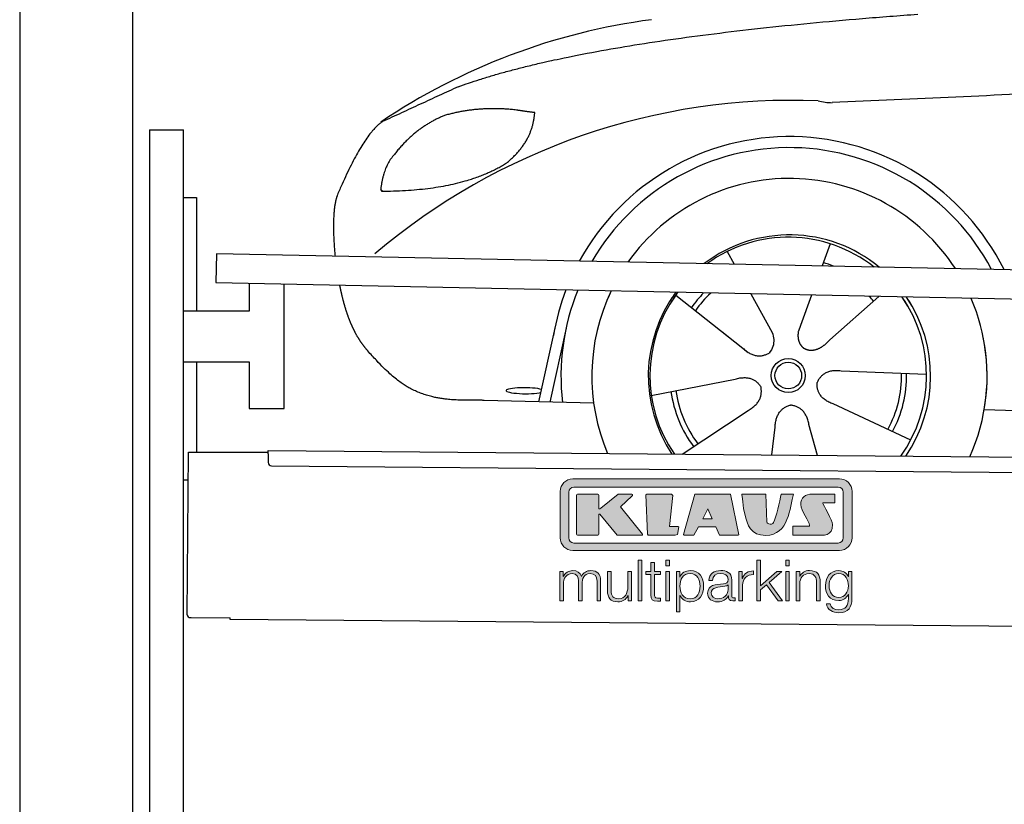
# Model space of a CAD drawing. Header units: millimetres. Extents: x -411 to 6777, y 0 to 6977.
# Tile 2 of 6: x 0 to 1744, y 4217 to 5607. Entities that reach past the tile are written whole.
import ezdxf

# ---------------------------------------------------------------- set-up
doc = ezdxf.new("R2010")
doc.units = ezdxf.units.MM
for name, color, linetype, lineweight in [('car', 10, 'Continuous', 25), ('Gebäude', 7, 'Continuous', 25), ('Logo', 7, 'Continuous', 25), ('Plattform', 7, 'Continuous', 25), ('Ständer hinten', 7, 'Continuous', 25)]:
    doc.layers.add(name, color=color, linetype=linetype, lineweight=lineweight)

# ---------------------------------------------------------------- blocks, each defined once
blk = doc.blocks.new('Car')
at = {"layer": 'car'}
for p, q in [((1387.3, 5222.9), (1373.4, 5183.4)), ((1205.2, 5207.5), (1217.9, 5185.1)), ((1114.9, 5129.5), (1234.4, 5036.6)), ((1247.5, 5132.9), (1286, 5064.6)), ((1355.2, 5131.6), (1336.2, 5077.6)), ((1474.4, 5130.2), (1388.2, 5052.7)), ((1336.2, 5077.6), (1332.5, 5067.3)), ((874.3, 4938.2), (901.6, 5069.1)), ((921.1, 5068.9), (893.8, 4937.9)), ((1197, 5065.7), (1243.5, 5029.5)), ((1560.4, 4992.7), (1409, 4997.7)), ((1073.2, 4951.5), (1221.6, 4981.8)), ((971.3, 4936.5), (777.1, 4939.9)), ((1533.2, 4876.5), (1395.3, 4939.2)), ((1128.7, 4847.7), (1244.9, 4926.5)), ((1662.9, 4931.6), (3711.9, 4897)), ((1368.6, 4847.8), (1352.8, 4902.4)), ((1287.4, 4847.8), (1293, 4897.4))]:
    blk.add_line(p, q, dxfattribs=at)
for radius in [30.1, 23.6]:
    blk.add_circle((1315.4, 4988.7), radius, dxfattribs=at)
for centre, radius, start, end in [((1224.4, 4505.6), 1122.3, 98.0395, 124.4377), ((1329, 4335.2), 1141.2, 88.2487, 130.916), ((1390.3, 5590.2), 117.4, 256.9855, 269.1884), ((1317.5, 4987.9), 424.2, 26.9197, 151.8432), ((1317.5, 4987.9), 404.6, 28.3768, 150.3862), ((1317.5, 4987.9), 350, 33.4585, 145.3045), ((1317.5, 4987.9), 250, 51.0494, 127.7135), ((1315.4, 4988.7), 245, 52.2371, 126.5259), ((1315.4, 4988.7), 209.6, 68.0621, 73.3995), ((1317.5, 4987.9), 424.2, 159.4632, 170.7471), ((1317.5, 4987.9), 404.6, 158.4572, 187.1619), ((1317.5, 4987.9), 350, 155.0104, 203.6179), ((1317.5, 4987.9), 350, 155.0104, 157.8717), ((1317.5, 4987.9), 250, 144.1237, 214.1037), ((1315.4, 4988.7), 245, 144.9266, 215.1376), ((1317.5, 4987.9), 250, 144.1237, 148.496), ((1315.4, 4988.7), 245, 143.5289, 148.0172), ((1315.4, 4988.7), 209.6, 136.2024, 145.3995), ((1315.4, 4988.7), 200.6, 133.7482, 145.5463), ((1315.4, 4988.7), 200.6, 41.6402, 44.9032), ((1315.4, 4988.7), 245, 30.7457, 35.1225), ((1315.4, 4988.7), 245, 324.9119, 35.1225), ((1317.5, 4987.9), 250, 30.267, 34.5277), ((1317.5, 4987.9), 250, 325.9458, 34.5277), ((1317.5, 4987.9), 350, 350.7505, 23.641), ((1317.5, 4987.9), 350, 336.4317, 11.924), ((1315.4, 4988.7), 200.6, 332.1152, 1.5463), ((1315.4, 4988.7), 209.6, 332.262, 1.3995), ((1315.4, 4988.7), 209.6, 188.262, 217.3995), ((1315.4, 4988.7), 200.6, 188.1152, 217.5463)]:
    blk.add_arc(centre, radius, start, end, dxfattribs=at)
blk.add_ellipse((849.6, 4957.6), major_axis=(33.6, 0), ratio=0.157274, start_param=0.513473, end_param=5.704241, dxfattribs=at)
for points, degree in [([(726.3, 5495), (962.1, 5583.8), (1538.7, 5631)], 2), ([(4697.4, 5587), (3820.7, 5607.3), (1388.7, 5472.9)], 2), ([(726.3, 5495), (592.6, 5431.9)], 1), ([(702.7, 5443.8), (650.6, 5422.6), (613, 5372.3)], 2), ([(829.6, 5454.7), (762, 5461.8), (702.7, 5443.8)], 2), ([(813.3, 5361.1), (859, 5398.5), (862.2, 5450.4)], 2), ([(862.2, 5450.4), (844.5, 5452.3), (829.6, 5454.7)], 2), ([(592.6, 5431.9), (558.2, 5408.8), (514.1, 5301.3)], 2), ([(613, 5372.3), (595, 5352.3), (590.6, 5311)], 2), ([(591.9, 5308.7), (736.6, 5310.6), (813.3, 5361.1)], 2), ([(514.1, 5301.3), (507.8, 5285.4), (506, 5256.9), (507.4, 5224.5), (511, 5192.7)], 4), ([(590.6, 5311), (594, 5310.8), (591.9, 5308.7)], 2), ([(1234.4, 5036.6), (1257.9, 5014.9), (1281.1, 5028.4)], 2), ([(1409, 4997.7), (1377.3, 5001.4), (1366.5, 4976.8)], 2), ([(1221.6, 4981.8), (1252.3, 4990.8), (1267, 4968.4)], 2), ([(1395.3, 4939.2), (1365.2, 4950), (1366.5, 4976.8)], 2), ([(1244.9, 4926.5), (1272.7, 4942.1), (1267, 4968.4)], 2), ([(1293, 4897.4), (1293.9, 4929.3), (1319.8, 4936.5)], 2), ([(1352.8, 4902.4), (1346.5, 4933.8), (1319.8, 4936.5)], 2)]:
    blk.add_open_spline(points, degree=degree, dxfattribs=at)
for points, degree, knots in [([(519.3, 5141.4), (520.2, 5137.2), (521.1, 5133), (522.1, 5128.8), (523.1, 5124.8), (526.7, 5110), (530.8, 5096.4), (535.4, 5083.9), (540.3, 5072.7)], 4, [0.4914944, 0.4914944, 0.4914944, 0.4914944, 0.4914944, 0.5422469, 0.5422469, 0.5422469, 0.5422469, 0.728655, 0.728655, 0.728655, 0.728655, 0.728655]), ([(540, 5073.4), (541.4, 5070.2), (542.8, 5067.1), (544.3, 5064.1), (545.7, 5061.3), (551.5, 5050.2), (557.5, 5040.9), (563.8, 5033), (570.4, 5025.6)], 4, [0.7288005, 0.7288005, 0.7288005, 0.7288005, 0.7288005, 0.7843928, 0.7843928, 0.7843928, 0.7843928, 1, 1, 1, 1, 1]), ([(1286, 5064.6), (1287.7, 5060.5), (1288.7, 5056.5), (1289, 5052.7), (1289.8, 5044.1), (1287.1, 5036), (1281.1, 5028.4)], 3, [0.2167758, 0.2167758, 0.2167758, 0.2167758, 0.4600873, 0.4600873, 0.4600873, 1, 1, 1, 1]), ([(1332.5, 5067.3), (1332, 5064.2), (1331.7, 5061.1), (1331.8, 5058.2), (1332.2, 5055.4), (1333, 5049.6), (1335.1, 5044.3), (1338.7, 5039.8), (1343.6, 5036.8)], 4, [0.3191838, 0.3191838, 0.3191838, 0.3191838, 0.3191838, 0.5438253, 0.5438253, 0.5438253, 0.5438253, 1, 1, 1, 1, 1]), ([(1388.2, 5052.7), (1388.2, 5052.7), (1388.2, 5052.7), (1388.2, 5052.7), (1388.2, 5052.7), (1379.2, 5042.8), (1368.6, 5032.8), (1354.4, 5030.3), (1343.6, 5036.8)], 4, [-0.000003, -0.000003, -0.000003, -0.000003, -0.000003, 0, 0, 0, 0, 1, 1, 1, 1, 1]), ([(777.1, 4939.9), (752.4, 4940.4), (696.8, 4936.3), (660.6, 4949.9), (616.7, 4974.6), (570.4, 5025.6)], 4, [0, 0, 0, 0, 0, 0.597866, 1, 1, 1, 1, 1])]:
    blk.add_open_spline(points, degree=degree, knots=knots, dxfattribs=at)
blk = doc.blocks.new('KLAUS')
at = {"layer": 'Logo'}
h = blk.add_hatch(color=8, dxfattribs=at)
h.dxf.hatch_style = 2
edge = h.paths.add_edge_path()
edge.add_spline(control_points=[(3.6, 29.09), (2.88, 29.09), (2.3, 28.51), (2.3, 27.8), (2.3, 27.8), (2.3, 16.11), (2.3, 16.11), (2.3, 15.39), (2.88, 14.81), (3.6, 14.81), (3.6, 14.81), (71.16, 14.81), (71.16, 14.81), (71.88, 14.81), (72.46, 15.39), (72.46, 16.11), (72.46, 16.11), (72.46, 27.8), (72.46, 27.8), (72.46, 28.51), (71.88, 29.09), (71.16, 29.09), (71.16, 29.09), (3.6, 29.09), (3.6, 29.09), (3.6, 29.09), (3.6, 29.09), (3.6, 29.09)], knot_values=[0, 0, 0, 0, 1, 1, 1, 2, 2, 2, 3, 3, 3, 4, 4, 4, 5, 5, 5, 6, 6, 6, 7, 7, 7, 8, 8, 8, 9, 9, 9, 9], degree=3, periodic=0)
edge = h.paths.add_edge_path()
edge.add_spline(control_points=[(3.35, 31.23), (3.35, 31.23), (71.47, 31.23), (71.47, 31.23), (73.26, 31.23), (74.71, 29.77), (74.71, 27.99), (74.71, 27.99), (74.71, 16.17), (74.71, 16.17), (74.71, 14.38), (73.26, 12.93), (71.47, 12.93), (71.47, 12.93), (3.35, 12.93), (3.35, 12.93), (1.56, 12.93), (0.11, 14.38), (0.11, 16.17), (0.11, 16.17), (0.11, 27.99), (0.11, 27.99), (0.11, 29.77), (1.56, 31.23), (3.35, 31.23), (3.35, 31.23), (3.35, 31.23), (3.35, 31.23)], knot_values=[0, 0, 0, 0, 1, 1, 1, 2, 2, 2, 3, 3, 3, 4, 4, 4, 5, 5, 5, 6, 6, 6, 7, 7, 7, 8, 8, 8, 9, 9, 9, 9], degree=3, periodic=0)
h = blk.add_hatch(color=8, dxfattribs=at)
h.dxf.hatch_style = 2
edge = h.paths.add_edge_path()
edge.add_spline(control_points=[(4.5, 27.33), (4.5, 27.33), (9.7, 27.33), (9.7, 27.33), (9.84, 27.33), (9.96, 27.22), (9.96, 27.08), (9.96, 27.08), (9.96, 23.69), (9.96, 23.69), (9.96, 23.69), (9.94, 23.64), (10.04, 23.59), (10.14, 23.53), (10.2, 23.57), (10.2, 23.57), (10.2, 23.57), (10.51, 23.75), (10.51, 23.75), (10.51, 23.75), (14.94, 27.33), (14.94, 27.33), (14.94, 27.33), (18.41, 27.33), (18.41, 27.33), (18.41, 27.33), (18.49, 27.33), (18.56, 27.2), (18.65, 27.04), (18.53, 26.91), (18.53, 26.91), (18.53, 26.91), (15.49, 24.11), (15.49, 24.11), (15.49, 24.11), (21.14, 17.06), (21.14, 17.06), (21.14, 17.06), (21.13, 16.91), (21.13, 16.91), (21.08, 16.84), (20.99, 16.82), (20.99, 16.82), (20.99, 16.82), (14.7, 16.82), (14.7, 16.82), (14.7, 16.82), (10.26, 22.17), (10.26, 22.17), (10.26, 22.17), (10.19, 22.24), (10.08, 22.21), (9.97, 22.18), (9.96, 22.11), (9.96, 22.11), (9.96, 22.11), (9.96, 17.08), (9.96, 17.08), (9.96, 16.94), (9.84, 16.82), (9.7, 16.82), (9.7, 16.82), (4.5, 16.82), (4.5, 16.82), (4.36, 16.82), (4.25, 16.94), (4.25, 17.08), (4.25, 17.08), (4.25, 27.08), (4.25, 27.08), (4.25, 27.22), (4.36, 27.33), (4.5, 27.33), (4.5, 27.33), (4.5, 27.33), (4.5, 27.33)], knot_values=[0, 0, 0, 0, 1, 1, 1, 2, 2, 2, 3, 3, 3, 4, 4, 4, 5, 5, 5, 6, 6, 6, 7, 7, 7, 8, 8, 8, 9, 9, 9, 10, 10, 10, 11, 11, 11, 12, 12, 12, 13, 13, 13, 14, 14, 14, 15, 15, 15, 16, 16, 16, 17, 17, 17, 18, 18, 18, 19, 19, 19, 20, 20, 20, 21, 21, 21, 22, 22, 22, 23, 23, 23, 24, 24, 24, 25, 25, 25, 25], degree=3, periodic=0)
h = blk.add_hatch(color=8, dxfattribs=at)
h.dxf.hatch_style = 2
h.paths.add_polyline_path([(22.42, 17.06), (21.97, 27.15), (22.24, 27.33), (28.55, 27.33), (28.86, 26.97), (28.01, 19.08), (30.26, 19.07), (30.44, 18.95), (30.08, 16.95), (29.49, 16.82), (22.6, 16.82)])
h = blk.add_hatch(color=8, dxfattribs=at)
h.paths.add_polyline_path([(36.52, 21.01), (38.93, 21.01), (37.87, 23.57)])
h.paths.add_polyline_path([(34.52, 27.33), (43.65, 27.33), (45.76, 16.94), (45.57, 16.82), (40.83, 16.82), (39.89, 18.95), (35.42, 18.95), (34.27, 16.82), (31.78, 16.82), (31.66, 17)])
h = blk.add_hatch(color=8, dxfattribs=at)
h.dxf.hatch_style = 2
edge = h.paths.add_edge_path()
edge.add_spline(control_points=[(52.69, 27.32), (52.69, 27.32), (52.88, 20.14), (52.88, 20.14), (53.01, 19.89), (53.2, 19.77), (53.43, 19.71), (53.91, 19.59), (54.43, 19.57), (54.64, 20.03), (55.23, 21.34), (56.27, 25.45), (56.6, 27.33), (56.6, 27.33), (59.77, 27.33), (59.77, 27.33), (58.77, 23.9), (58.56, 16.82), (52.63, 16.76), (48.72, 16.72), (48.01, 19.35), (47.27, 22.24), (46.89, 23.68), (46.54, 27.33), (46.54, 27.33), (46.54, 27.33), (52.69, 27.32), (52.69, 27.32), (52.69, 27.32), (52.69, 27.32), (52.69, 27.32)], knot_values=[0, 0, 0, 0, 1, 1, 1, 2, 2, 2, 3, 3, 3, 4, 4, 4, 5, 5, 5, 6, 6, 6, 7, 7, 7, 8, 8, 8, 9, 9, 9, 10, 10, 10, 10], degree=3, periodic=0)
h = blk.add_hatch(color=8, dxfattribs=at)
h.dxf.hatch_style = 2
edge = h.paths.add_edge_path()
edge.add_spline(control_points=[(64.46, 27.33), (64.46, 27.33), (70.31, 27.33), (70.31, 27.33), (70.31, 26.52), (70.31, 26.02), (70.31, 25.12), (70.31, 25.12), (67.3, 25.12), (67.3, 25.12), (67.24, 25.04), (67.25, 25.11), (67.25, 24.91), (67.25, 24.88), (69.73, 20.38), (69.73, 19.57), (69.73, 16.4), (67.22, 16.81), (65.9, 16.82), (65.9, 16.82), (59.59, 16.82), (59.59, 16.82), (59.59, 17.76), (59.59, 18.23), (59.59, 19.14), (59.59, 19.14), (63.75, 19.14), (63.75, 19.14), (63.82, 19.22), (63.81, 19.11), (63.81, 19.31), (63.81, 20.32), (61.58, 23.06), (61.58, 24.63), (61.58, 26.33), (62.83, 27.34), (64.46, 27.33), (64.46, 27.33), (64.46, 27.33), (64.46, 27.33)], knot_values=[0, 0, 0, 0, 1, 1, 1, 2, 2, 2, 3, 3, 3, 4, 4, 4, 5, 5, 5, 6, 6, 6, 7, 7, 7, 8, 8, 8, 9, 9, 9, 10, 10, 10, 11, 11, 11, 12, 12, 12, 13, 13, 13, 13], degree=3, periodic=0)
h = blk.add_hatch(color=30, dxfattribs=at)
h.dxf.hatch_style = 2
h.paths.add_polyline_path([(20.07, 0), (20.99, 0), (20.99, 10.45), (20.07, 10.45)])
h = blk.add_hatch(color=30, dxfattribs=at)
h.paths.add_polyline_path([(27.1, 0), (28.03, 0), (28.03, 7.55), (27.1, 7.55)])
h.paths.add_polyline_path([(27.1, 8.98), (28.03, 8.98), (28.03, 10.45), (27.1, 10.45)])
h = blk.add_hatch(color=30, dxfattribs=at)
h.dxf.hatch_style = 2
h.paths.add_polyline_path([(50.4, 0), (51.32, 0), (51.32, 2.87), (52.82, 4.11), (55.8, 0), (56.96, 0), (53.52, 4.76), (56.74, 7.55), (55.51, 7.55), (51.32, 3.89), (51.32, 10.45), (50.4, 10.45)])
h = blk.add_hatch(color=30, dxfattribs=at)
h.paths.add_polyline_path([(57.74, 0), (58.66, 0), (58.66, 7.55), (57.74, 7.55)])
h.paths.add_polyline_path([(57.74, 8.98), (58.66, 8.98), (58.66, 10.45), (57.74, 10.45)])
h = blk.add_hatch(color=30, dxfattribs=at)
h.dxf.hatch_style = 2
edge = h.paths.add_edge_path()
edge.add_spline(control_points=[(0, 0), (0, 0), (0.92, 0), (0.92, 0), (0.92, 0), (0.92, 4.22), (0.92, 4.22), (0.94, 5.8), (1.58, 7), (3.18, 7), (4.35, 7), (4.77, 6.15), (4.76, 5.12), (4.76, 5.12), (4.76, 0), (4.76, 0), (4.76, 0), (5.68, 0), (5.68, 0), (5.68, 0), (5.68, 4.27), (5.68, 4.27), (5.68, 5.68), (6.14, 7), (7.73, 7), (9.05, 7), (9.52, 6.32), (9.52, 5.08), (9.52, 5.08), (9.52, 0), (9.52, 0), (9.52, 0), (10.44, 0), (10.44, 0), (10.44, 0), (10.44, 5.12), (10.44, 5.12), (10.44, 6.91), (9.59, 7.77), (7.94, 7.77), (6.94, 7.77), (5.99, 7.29), (5.54, 6.3), (5.26, 7.29), (4.36, 7.77), (3.37, 7.77), (2.17, 7.77), (1.38, 7.19), (0.89, 6.28), (0.89, 6.28), (0.85, 6.28), (0.85, 6.28), (0.85, 6.28), (0.85, 7.55), (0.85, 7.55), (0.85, 7.55), (0, 7.55), (0, 7.55), (0, 7.55), (0, 0), (0, 0), (0, 0), (0, 0), (0, 0)], knot_values=[0, 0, 0, 0, 1, 1, 1, 2, 2, 2, 3, 3, 3, 4, 4, 4, 5, 5, 5, 6, 6, 6, 7, 7, 7, 8, 8, 8, 9, 9, 9, 10, 10, 10, 11, 11, 11, 12, 12, 12, 13, 13, 13, 14, 14, 14, 15, 15, 15, 16, 16, 16, 17, 17, 17, 18, 18, 18, 19, 19, 19, 20, 20, 20, 21, 21, 21, 21], degree=3, periodic=0)
h = blk.add_hatch(color=30, dxfattribs=at)
h.dxf.hatch_style = 2
edge = h.paths.add_edge_path()
edge.add_spline(control_points=[(18.31, 7.55), (18.31, 7.55), (17.39, 7.55), (17.39, 7.55), (17.39, 7.55), (17.39, 3.59), (17.39, 3.59), (17.39, 2.05), (16.7, 0.56), (15.12, 0.56), (13.66, 0.56), (13.15, 1.27), (13.1, 2.64), (13.1, 2.64), (13.1, 7.55), (13.1, 7.55), (13.1, 7.55), (12.18, 7.55), (12.18, 7.55), (12.18, 7.55), (12.18, 2.65), (12.18, 2.65), (12.18, 0.89), (12.93, -0.22), (14.83, -0.22), (15.96, -0.22), (16.95, 0.35), (17.44, 1.36), (17.44, 1.36), (17.47, 1.36), (17.47, 1.36), (17.47, 1.36), (17.47, 0), (17.47, 0), (17.47, 0), (18.31, 0), (18.31, 0), (18.31, 0), (18.31, 7.55), (18.31, 7.55), (18.31, 7.55), (18.31, 7.55), (18.31, 7.55)], knot_values=[0, 0, 0, 0, 1, 1, 1, 2, 2, 2, 3, 3, 3, 4, 4, 4, 5, 5, 5, 6, 6, 6, 7, 7, 7, 8, 8, 8, 9, 9, 9, 10, 10, 10, 11, 11, 11, 12, 12, 12, 13, 13, 13, 14, 14, 14, 14], degree=3, periodic=0)
h = blk.add_hatch(color=30, dxfattribs=at)
h.dxf.hatch_style = 2
edge = h.paths.add_edge_path()
edge.add_spline(control_points=[(24.22, 9.82), (24.22, 9.82), (23.3, 9.82), (23.3, 9.82), (23.3, 9.82), (23.3, 7.55), (23.3, 7.55), (23.3, 7.55), (21.98, 7.55), (21.98, 7.55), (21.98, 7.55), (21.98, 6.78), (21.98, 6.78), (21.98, 6.78), (23.3, 6.78), (23.3, 6.78), (23.3, 6.78), (23.3, 1.61), (23.3, 1.61), (23.28, 0.32), (23.71, -0.09), (24.94, -0.09), (25.22, -0.09), (25.48, -0.06), (25.76, -0.06), (25.76, -0.06), (25.76, 0.73), (25.76, 0.73), (25.5, 0.7), (25.23, 0.69), (24.97, 0.69), (24.31, 0.73), (24.22, 1.08), (24.22, 1.68), (24.22, 1.68), (24.22, 6.78), (24.22, 6.78), (24.22, 6.78), (25.76, 6.78), (25.76, 6.78), (25.76, 6.78), (25.76, 7.55), (25.76, 7.55), (25.76, 7.55), (24.22, 7.55), (24.22, 7.55), (24.22, 7.55), (24.22, 9.82), (24.22, 9.82), (24.22, 9.82), (24.22, 9.82), (24.22, 9.82)], knot_values=[0, 0, 0, 0, 1, 1, 1, 2, 2, 2, 3, 3, 3, 4, 4, 4, 5, 5, 5, 6, 6, 6, 7, 7, 7, 8, 8, 8, 9, 9, 9, 10, 10, 10, 11, 11, 11, 12, 12, 12, 13, 13, 13, 14, 14, 14, 15, 15, 15, 16, 16, 16, 17, 17, 17, 17], degree=3, periodic=0)
h = blk.add_hatch(color=30, dxfattribs=at)
edge = h.paths.add_edge_path()
edge.add_spline(control_points=[(35.84, 3.78), (35.84, 2.21), (35.12, 0.56), (33.37, 0.56), (31.4, 0.56), (30.72, 2.21), (30.72, 3.78), (30.72, 5.49), (31.33, 7), (33.37, 7), (35.12, 7), (35.84, 5.34), (35.84, 3.78), (35.84, 3.78), (35.84, 3.78), (35.84, 3.78)], knot_values=[0, 0, 0, 0, 1, 1, 1, 2, 2, 2, 3, 3, 3, 4, 4, 4, 5, 5, 5, 5], degree=3, periodic=0)
edge = h.paths.add_edge_path()
edge.add_spline(control_points=[(29.79, -2.8), (29.79, -2.8), (30.72, -2.8), (30.72, -2.8), (30.72, -2.8), (30.72, 1.43), (30.72, 1.43), (30.72, 1.43), (30.74, 1.43), (30.74, 1.43), (31.14, 0.35), (32.24, -0.22), (33.37, -0.22), (35.66, -0.22), (36.76, 1.64), (36.76, 3.78), (36.76, 5.91), (35.66, 7.77), (33.37, 7.77), (32.15, 7.77), (31.1, 7.14), (30.67, 6.12), (30.67, 6.12), (30.64, 6.12), (30.64, 6.12), (30.64, 6.12), (30.64, 7.55), (30.64, 7.55), (30.64, 7.55), (29.79, 7.55), (29.79, 7.55), (29.79, 7.55), (29.79, -2.8), (29.79, -2.8), (29.79, -2.8), (29.79, -2.8), (29.79, -2.8)], knot_values=[0, 0, 0, 0, 1, 1, 1, 2, 2, 2, 3, 3, 3, 4, 4, 4, 5, 5, 5, 6, 6, 6, 7, 7, 7, 8, 8, 8, 9, 9, 9, 10, 10, 10, 11, 11, 11, 12, 12, 12, 12], degree=3, periodic=0)
h = blk.add_hatch(color=30, dxfattribs=at)
edge = h.paths.add_edge_path()
edge.add_spline(control_points=[(43.03, 2.93), (43.04, 1.45), (41.8, 0.56), (40.39, 0.56), (39.53, 0.56), (38.71, 1.13), (38.71, 2.05), (38.71, 3.53), (40.66, 3.51), (42.22, 3.79), (42.47, 3.84), (42.88, 3.91), (43, 4.13), (43, 4.13), (43.03, 4.13), (43.03, 4.13), (43.03, 4.13), (43.03, 2.93), (43.03, 2.93), (43.03, 2.93), (43.03, 2.93), (43.03, 2.93)], knot_values=[0, 0, 0, 0, 1, 1, 1, 2, 2, 2, 3, 3, 3, 4, 4, 4, 5, 5, 5, 6, 6, 6, 7, 7, 7, 7], degree=3, periodic=0)
edge = h.paths.add_edge_path()
edge.add_spline(control_points=[(39.03, 5.24), (39.06, 6.47), (39.91, 7), (41.05, 7), (42.14, 7), (43.03, 6.69), (43.03, 5.45), (43.03, 4.61), (42.6, 4.51), (41.84, 4.42), (39.85, 4.19), (37.79, 4.11), (37.79, 1.99), (37.79, 0.47), (38.93, -0.22), (40.32, -0.22), (41.77, -0.22), (42.43, 0.34), (43.07, 1.32), (43.07, 1.32), (43.1, 1.32), (43.1, 1.32), (43.1, 0.53), (43.25, 0), (44.19, 0), (44.43, 0), (44.58, 0.01), (44.79, 0.06), (44.79, 0.06), (44.79, 0.83), (44.79, 0.83), (44.71, 0.81), (44.6, 0.78), (44.49, 0.78), (44.13, 0.78), (43.95, 0.98), (43.95, 1.33), (43.95, 1.33), (43.95, 5.34), (43.95, 5.34), (43.95, 7.36), (42.5, 7.77), (41.17, 7.77), (39.44, 7.77), (38.2, 7.01), (38.11, 5.24), (38.11, 5.24), (39.03, 5.24), (39.03, 5.24), (39.03, 5.24), (39.03, 5.24), (39.03, 5.24)], knot_values=[0, 0, 0, 0, 1, 1, 1, 2, 2, 2, 3, 3, 3, 4, 4, 4, 5, 5, 5, 6, 6, 6, 7, 7, 7, 8, 8, 8, 9, 9, 9, 10, 10, 10, 11, 11, 11, 12, 12, 12, 13, 13, 13, 14, 14, 14, 15, 15, 15, 16, 16, 16, 17, 17, 17, 17], degree=3, periodic=0)
h = blk.add_hatch(color=30, dxfattribs=at)
h.dxf.hatch_style = 2
edge = h.paths.add_edge_path()
edge.add_spline(control_points=[(45.79, 0), (45.79, 0), (46.71, 0), (46.71, 0), (46.71, 0), (46.71, 4.03), (46.71, 4.03), (46.71, 5.59), (47.85, 6.82), (49.52, 6.73), (49.52, 6.73), (49.52, 7.66), (49.52, 7.66), (48.16, 7.72), (47.14, 7), (46.67, 5.78), (46.67, 5.78), (46.64, 5.78), (46.64, 5.78), (46.64, 5.78), (46.64, 7.55), (46.64, 7.55), (46.64, 7.55), (45.79, 7.55), (45.79, 7.55), (45.79, 7.55), (45.79, 0), (45.79, 0), (45.79, 0), (45.79, 0), (45.79, 0)], knot_values=[0, 0, 0, 0, 1, 1, 1, 2, 2, 2, 3, 3, 3, 4, 4, 4, 5, 5, 5, 6, 6, 6, 7, 7, 7, 8, 8, 8, 9, 9, 9, 10, 10, 10, 10], degree=3, periodic=0)
h = blk.add_hatch(color=30, dxfattribs=at)
h.dxf.hatch_style = 2
edge = h.paths.add_edge_path()
edge.add_spline(control_points=[(60.41, 0), (60.41, 0), (61.33, 0), (61.33, 0), (61.33, 0), (61.33, 4.41), (61.33, 4.41), (61.36, 5.89), (62.24, 7), (63.7, 7), (65.2, 7), (65.62, 6.02), (65.62, 4.71), (65.62, 4.71), (65.62, 0), (65.62, 0), (65.62, 0), (66.54, 0), (66.54, 0), (66.54, 0), (66.54, 4.86), (66.54, 4.86), (66.54, 6.66), (65.9, 7.77), (63.78, 7.77), (62.71, 7.77), (61.7, 7.16), (61.36, 6.25), (61.36, 6.25), (61.33, 6.25), (61.33, 6.25), (61.33, 6.25), (61.33, 7.55), (61.33, 7.55), (61.33, 7.55), (60.41, 7.55), (60.41, 7.55), (60.41, 7.55), (60.41, 0), (60.41, 0), (60.41, 0), (60.41, 0), (60.41, 0)], knot_values=[0, 0, 0, 0, 1, 1, 1, 2, 2, 2, 3, 3, 3, 4, 4, 4, 5, 5, 5, 6, 6, 6, 7, 7, 7, 8, 8, 8, 9, 9, 9, 10, 10, 10, 11, 11, 11, 12, 12, 12, 13, 13, 13, 14, 14, 14, 14], degree=3, periodic=0)
h = blk.add_hatch(color=30, dxfattribs=at)
edge = h.paths.add_edge_path()
edge.add_spline(control_points=[(71.32, 0.86), (69.62, 0.86), (68.83, 2.34), (68.83, 3.86), (68.83, 5.43), (69.56, 7), (71.32, 7), (73.06, 7), (73.75, 5.34), (73.75, 3.86), (73.75, 2.33), (72.91, 0.86), (71.32, 0.86), (71.32, 0.86), (71.32, 0.86), (71.32, 0.86)], knot_values=[0, 0, 0, 0, 1, 1, 1, 2, 2, 2, 3, 3, 3, 4, 4, 4, 5, 5, 5, 5], degree=3, periodic=0)
edge = h.paths.add_edge_path()
edge.add_spline(control_points=[(74.67, 7.55), (74.67, 7.55), (73.75, 7.55), (73.75, 7.55), (73.75, 7.55), (73.75, 6.25), (73.75, 6.25), (73.75, 6.25), (73.72, 6.25), (73.72, 6.25), (73.35, 7.09), (72.41, 7.77), (71.32, 7.77), (69.13, 7.77), (67.9, 6.05), (67.9, 3.97), (67.9, 1.82), (68.9, 0.09), (71.32, 0.09), (72.4, 0.09), (73.29, 0.72), (73.72, 1.64), (73.72, 1.64), (73.75, 1.64), (73.75, 1.64), (73.75, 1.64), (73.75, 0.61), (73.75, 0.61), (73.75, -1.23), (73.01, -2.24), (71.32, -2.24), (70.29, -2.24), (69.31, -1.85), (69.1, -0.73), (69.1, -0.73), (68.18, -0.73), (68.18, -0.73), (68.31, -2.34), (69.81, -3.02), (71.32, -3.02), (73.79, -3.02), (74.65, -1.64), (74.67, 0.61), (74.67, 0.61), (74.67, 7.55), (74.67, 7.55), (74.67, 7.55), (74.67, 7.55), (74.67, 7.55)], knot_values=[0, 0, 0, 0, 1, 1, 1, 2, 2, 2, 3, 3, 3, 4, 4, 4, 5, 5, 5, 6, 6, 6, 7, 7, 7, 8, 8, 8, 9, 9, 9, 10, 10, 10, 11, 11, 11, 12, 12, 12, 13, 13, 13, 14, 14, 14, 15, 15, 15, 16, 16, 16, 16], degree=3, periodic=0)
at = {"layer": 'Logo', "lineweight": 0}
for points in [[(22.42, 17.06), (21.97, 27.15), (22.24, 27.33), (28.55, 27.33), (28.86, 26.97), (28.01, 19.08), (30.26, 19.07), (30.44, 18.95), (30.08, 16.95), (29.49, 16.82), (22.6, 16.82), (22.42, 17.06), (22.42, 17.06)], [(34.52, 27.33), (43.65, 27.33), (45.76, 16.94), (45.57, 16.82), (40.83, 16.82), (39.89, 18.95), (35.42, 18.95), (34.27, 16.82), (31.78, 16.82), (31.66, 17), (34.52, 27.33), (34.52, 27.33)], [(36.52, 21.01), (38.93, 21.01), (37.87, 23.57), (36.52, 21.01), (36.52, 21.01)], [(20.07, 0), (20.99, 0), (20.99, 10.45), (20.07, 10.45), (20.07, 0), (20.07, 0)], [(27.1, 8.98), (28.03, 8.98), (28.03, 10.45), (27.1, 10.45), (27.1, 8.98), (27.1, 8.98)], [(50.4, 0), (51.32, 0), (51.32, 2.87), (52.82, 4.11), (55.8, 0), (56.96, 0), (53.52, 4.76), (56.74, 7.55), (55.51, 7.55), (51.32, 3.89), (51.32, 10.45), (50.4, 10.45), (50.4, 0), (50.4, 0)], [(57.74, 8.98), (58.66, 8.98), (58.66, 10.45), (57.74, 10.45), (57.74, 8.98), (57.74, 8.98)], [(27.1, 0), (28.03, 0), (28.03, 7.55), (27.1, 7.55), (27.1, 0), (27.1, 0)], [(57.74, 0), (58.66, 0), (58.66, 7.55), (57.74, 7.55), (57.74, 0), (57.74, 0)]]:
    blk.add_lwpolyline(points, dxfattribs=at)
for points, knots in [([(3.35, 31.23), (3.35, 31.23), (71.47, 31.23), (71.47, 31.23), (73.26, 31.23), (74.71, 29.77), (74.71, 27.99), (74.71, 27.99), (74.71, 16.17), (74.71, 16.17), (74.71, 14.38), (73.26, 12.93), (71.47, 12.93), (71.47, 12.93), (3.35, 12.93), (3.35, 12.93), (1.56, 12.93), (0.11, 14.38), (0.11, 16.17), (0.11, 16.17), (0.11, 27.99), (0.11, 27.99), (0.11, 29.77), (1.56, 31.23), (3.35, 31.23), (3.35, 31.23), (3.35, 31.23), (3.35, 31.23)], [0, 0, 0, 0, 1, 1, 1, 2, 2, 2, 3, 3, 3, 4, 4, 4, 5, 5, 5, 6, 6, 6, 7, 7, 7, 8, 8, 8, 9, 9, 9, 9]), ([(3.6, 29.09), (2.88, 29.09), (2.3, 28.51), (2.3, 27.8), (2.3, 27.8), (2.3, 16.11), (2.3, 16.11), (2.3, 15.39), (2.88, 14.81), (3.6, 14.81), (3.6, 14.81), (71.16, 14.81), (71.16, 14.81), (71.88, 14.81), (72.46, 15.39), (72.46, 16.11), (72.46, 16.11), (72.46, 27.8), (72.46, 27.8), (72.46, 28.51), (71.88, 29.09), (71.16, 29.09), (71.16, 29.09), (3.6, 29.09), (3.6, 29.09), (3.6, 29.09), (3.6, 29.09), (3.6, 29.09)], [0, 0, 0, 0, 1, 1, 1, 2, 2, 2, 3, 3, 3, 4, 4, 4, 5, 5, 5, 6, 6, 6, 7, 7, 7, 8, 8, 8, 9, 9, 9, 9]), ([(4.5, 27.33), (4.5, 27.33), (9.7, 27.33), (9.7, 27.33), (9.84, 27.33), (9.96, 27.22), (9.96, 27.08), (9.96, 27.08), (9.96, 23.69), (9.96, 23.69), (9.96, 23.69), (9.94, 23.64), (10.04, 23.59), (10.14, 23.53), (10.2, 23.57), (10.2, 23.57), (10.2, 23.57), (10.51, 23.75), (10.51, 23.75), (10.51, 23.75), (14.94, 27.33), (14.94, 27.33), (14.94, 27.33), (18.41, 27.33), (18.41, 27.33), (18.41, 27.33), (18.49, 27.33), (18.56, 27.2), (18.65, 27.04), (18.53, 26.91), (18.53, 26.91), (18.53, 26.91), (15.49, 24.11), (15.49, 24.11), (15.49, 24.11), (21.14, 17.06), (21.14, 17.06), (21.14, 17.06), (21.13, 16.91), (21.13, 16.91), (21.08, 16.84), (20.99, 16.82), (20.99, 16.82), (20.99, 16.82), (14.7, 16.82), (14.7, 16.82), (14.7, 16.82), (10.26, 22.17), (10.26, 22.17), (10.26, 22.17), (10.19, 22.24), (10.08, 22.21), (9.97, 22.18), (9.96, 22.11), (9.96, 22.11), (9.96, 22.11), (9.96, 17.08), (9.96, 17.08), (9.96, 16.94), (9.84, 16.82), (9.7, 16.82), (9.7, 16.82), (4.5, 16.82), (4.5, 16.82), (4.36, 16.82), (4.25, 16.94), (4.25, 17.08), (4.25, 17.08), (4.25, 27.08), (4.25, 27.08), (4.25, 27.22), (4.36, 27.33), (4.5, 27.33), (4.5, 27.33), (4.5, 27.33), (4.5, 27.33)], [0, 0, 0, 0, 1, 1, 1, 2, 2, 2, 3, 3, 3, 4, 4, 4, 5, 5, 5, 6, 6, 6, 7, 7, 7, 8, 8, 8, 9, 9, 9, 10, 10, 10, 11, 11, 11, 12, 12, 12, 13, 13, 13, 14, 14, 14, 15, 15, 15, 16, 16, 16, 17, 17, 17, 18, 18, 18, 19, 19, 19, 20, 20, 20, 21, 21, 21, 22, 22, 22, 23, 23, 23, 24, 24, 24, 25, 25, 25, 25]), ([(52.69, 27.32), (52.69, 27.32), (52.88, 20.14), (52.88, 20.14), (53.01, 19.89), (53.2, 19.77), (53.43, 19.71), (53.91, 19.59), (54.43, 19.57), (54.64, 20.03), (55.23, 21.34), (56.27, 25.45), (56.6, 27.33), (56.6, 27.33), (59.77, 27.33), (59.77, 27.33), (58.77, 23.9), (58.56, 16.82), (52.63, 16.76), (48.72, 16.72), (48.01, 19.35), (47.27, 22.24), (46.89, 23.68), (46.54, 27.33), (46.54, 27.33), (46.54, 27.33), (52.69, 27.32), (52.69, 27.32), (52.69, 27.32), (52.69, 27.32), (52.69, 27.32)], [0, 0, 0, 0, 1, 1, 1, 2, 2, 2, 3, 3, 3, 4, 4, 4, 5, 5, 5, 6, 6, 6, 7, 7, 7, 8, 8, 8, 9, 9, 9, 10, 10, 10, 10]), ([(64.46, 27.33), (64.46, 27.33), (70.31, 27.33), (70.31, 27.33), (70.31, 26.52), (70.31, 26.02), (70.31, 25.12), (70.31, 25.12), (67.3, 25.12), (67.3, 25.12), (67.24, 25.04), (67.25, 25.11), (67.25, 24.91), (67.25, 24.88), (69.73, 20.38), (69.73, 19.57), (69.73, 16.4), (67.22, 16.81), (65.9, 16.82), (65.9, 16.82), (59.59, 16.82), (59.59, 16.82), (59.59, 17.76), (59.59, 18.23), (59.59, 19.14), (59.59, 19.14), (63.75, 19.14), (63.75, 19.14), (63.82, 19.22), (63.81, 19.11), (63.81, 19.31), (63.81, 20.32), (61.58, 23.06), (61.58, 24.63), (61.58, 26.33), (62.83, 27.34), (64.46, 27.33), (64.46, 27.33), (64.46, 27.33), (64.46, 27.33)], [0, 0, 0, 0, 1, 1, 1, 2, 2, 2, 3, 3, 3, 4, 4, 4, 5, 5, 5, 6, 6, 6, 7, 7, 7, 8, 8, 8, 9, 9, 9, 10, 10, 10, 11, 11, 11, 12, 12, 12, 13, 13, 13, 13]), ([(0, 0), (0, 0), (0.92, 0), (0.92, 0), (0.92, 0), (0.92, 4.22), (0.92, 4.22), (0.94, 5.8), (1.58, 7), (3.18, 7), (4.35, 7), (4.77, 6.15), (4.76, 5.12), (4.76, 5.12), (4.76, 0), (4.76, 0), (4.76, 0), (5.68, 0), (5.68, 0), (5.68, 0), (5.68, 4.27), (5.68, 4.27), (5.68, 5.68), (6.14, 7), (7.73, 7), (9.05, 7), (9.52, 6.32), (9.52, 5.08), (9.52, 5.08), (9.52, 0), (9.52, 0), (9.52, 0), (10.44, 0), (10.44, 0), (10.44, 0), (10.44, 5.12), (10.44, 5.12), (10.44, 6.91), (9.59, 7.77), (7.94, 7.77), (6.94, 7.77), (5.99, 7.29), (5.54, 6.3), (5.26, 7.29), (4.36, 7.77), (3.37, 7.77), (2.17, 7.77), (1.38, 7.19), (0.89, 6.28), (0.89, 6.28), (0.85, 6.28), (0.85, 6.28), (0.85, 6.28), (0.85, 7.55), (0.85, 7.55), (0.85, 7.55), (0, 7.55), (0, 7.55), (0, 7.55), (0, 0), (0, 0), (0, 0), (0, 0), (0, 0)], [0, 0, 0, 0, 1, 1, 1, 2, 2, 2, 3, 3, 3, 4, 4, 4, 5, 5, 5, 6, 6, 6, 7, 7, 7, 8, 8, 8, 9, 9, 9, 10, 10, 10, 11, 11, 11, 12, 12, 12, 13, 13, 13, 14, 14, 14, 15, 15, 15, 16, 16, 16, 17, 17, 17, 18, 18, 18, 19, 19, 19, 20, 20, 20, 21, 21, 21, 21]), ([(18.31, 7.55), (18.31, 7.55), (17.39, 7.55), (17.39, 7.55), (17.39, 7.55), (17.39, 3.59), (17.39, 3.59), (17.39, 2.05), (16.7, 0.56), (15.12, 0.56), (13.66, 0.56), (13.15, 1.27), (13.1, 2.64), (13.1, 2.64), (13.1, 7.55), (13.1, 7.55), (13.1, 7.55), (12.18, 7.55), (12.18, 7.55), (12.18, 7.55), (12.18, 2.65), (12.18, 2.65), (12.18, 0.89), (12.93, -0.22), (14.83, -0.22), (15.96, -0.22), (16.95, 0.35), (17.44, 1.36), (17.44, 1.36), (17.47, 1.36), (17.47, 1.36), (17.47, 1.36), (17.47, 0), (17.47, 0), (17.47, 0), (18.31, 0), (18.31, 0), (18.31, 0), (18.31, 7.55), (18.31, 7.55), (18.31, 7.55), (18.31, 7.55), (18.31, 7.55)], [0, 0, 0, 0, 1, 1, 1, 2, 2, 2, 3, 3, 3, 4, 4, 4, 5, 5, 5, 6, 6, 6, 7, 7, 7, 8, 8, 8, 9, 9, 9, 10, 10, 10, 11, 11, 11, 12, 12, 12, 13, 13, 13, 14, 14, 14, 14]), ([(24.22, 9.82), (24.22, 9.82), (23.3, 9.82), (23.3, 9.82), (23.3, 9.82), (23.3, 7.55), (23.3, 7.55), (23.3, 7.55), (21.98, 7.55), (21.98, 7.55), (21.98, 7.55), (21.98, 6.78), (21.98, 6.78), (21.98, 6.78), (23.3, 6.78), (23.3, 6.78), (23.3, 6.78), (23.3, 1.61), (23.3, 1.61), (23.28, 0.32), (23.71, -0.09), (24.94, -0.09), (25.22, -0.09), (25.48, -0.06), (25.76, -0.06), (25.76, -0.06), (25.76, 0.73), (25.76, 0.73), (25.5, 0.7), (25.23, 0.69), (24.97, 0.69), (24.31, 0.73), (24.22, 1.08), (24.22, 1.68), (24.22, 1.68), (24.22, 6.78), (24.22, 6.78), (24.22, 6.78), (25.76, 6.78), (25.76, 6.78), (25.76, 6.78), (25.76, 7.55), (25.76, 7.55), (25.76, 7.55), (24.22, 7.55), (24.22, 7.55), (24.22, 7.55), (24.22, 9.82), (24.22, 9.82), (24.22, 9.82), (24.22, 9.82), (24.22, 9.82)], [0, 0, 0, 0, 1, 1, 1, 2, 2, 2, 3, 3, 3, 4, 4, 4, 5, 5, 5, 6, 6, 6, 7, 7, 7, 8, 8, 8, 9, 9, 9, 10, 10, 10, 11, 11, 11, 12, 12, 12, 13, 13, 13, 14, 14, 14, 15, 15, 15, 16, 16, 16, 17, 17, 17, 17]), ([(29.79, -2.8), (29.79, -2.8), (30.72, -2.8), (30.72, -2.8), (30.72, -2.8), (30.72, 1.43), (30.72, 1.43), (30.72, 1.43), (30.74, 1.43), (30.74, 1.43), (31.14, 0.35), (32.24, -0.22), (33.37, -0.22), (35.66, -0.22), (36.76, 1.64), (36.76, 3.78), (36.76, 5.91), (35.66, 7.77), (33.37, 7.77), (32.15, 7.77), (31.1, 7.14), (30.67, 6.12), (30.67, 6.12), (30.64, 6.12), (30.64, 6.12), (30.64, 6.12), (30.64, 7.55), (30.64, 7.55), (30.64, 7.55), (29.79, 7.55), (29.79, 7.55), (29.79, 7.55), (29.79, -2.8), (29.79, -2.8), (29.79, -2.8), (29.79, -2.8), (29.79, -2.8)], [0, 0, 0, 0, 1, 1, 1, 2, 2, 2, 3, 3, 3, 4, 4, 4, 5, 5, 5, 6, 6, 6, 7, 7, 7, 8, 8, 8, 9, 9, 9, 10, 10, 10, 11, 11, 11, 12, 12, 12, 12]), ([(39.03, 5.24), (39.06, 6.47), (39.91, 7), (41.05, 7), (42.14, 7), (43.03, 6.69), (43.03, 5.45), (43.03, 4.61), (42.6, 4.51), (41.84, 4.42), (39.85, 4.19), (37.79, 4.11), (37.79, 1.99), (37.79, 0.47), (38.93, -0.22), (40.32, -0.22), (41.77, -0.22), (42.43, 0.34), (43.07, 1.32), (43.07, 1.32), (43.1, 1.32), (43.1, 1.32), (43.1, 0.53), (43.25, 0), (44.19, 0), (44.43, 0), (44.58, 0.01), (44.79, 0.06), (44.79, 0.06), (44.79, 0.83), (44.79, 0.83), (44.71, 0.81), (44.6, 0.78), (44.49, 0.78), (44.13, 0.78), (43.95, 0.98), (43.95, 1.33), (43.95, 1.33), (43.95, 5.34), (43.95, 5.34), (43.95, 7.36), (42.5, 7.77), (41.17, 7.77), (39.44, 7.77), (38.2, 7.01), (38.11, 5.24), (38.11, 5.24), (39.03, 5.24), (39.03, 5.24), (39.03, 5.24), (39.03, 5.24), (39.03, 5.24)], [0, 0, 0, 0, 1, 1, 1, 2, 2, 2, 3, 3, 3, 4, 4, 4, 5, 5, 5, 6, 6, 6, 7, 7, 7, 8, 8, 8, 9, 9, 9, 10, 10, 10, 11, 11, 11, 12, 12, 12, 13, 13, 13, 14, 14, 14, 15, 15, 15, 16, 16, 16, 17, 17, 17, 17]), ([(45.79, 0), (45.79, 0), (46.71, 0), (46.71, 0), (46.71, 0), (46.71, 4.03), (46.71, 4.03), (46.71, 5.59), (47.85, 6.82), (49.52, 6.73), (49.52, 6.73), (49.52, 7.66), (49.52, 7.66), (48.16, 7.72), (47.14, 7), (46.67, 5.78), (46.67, 5.78), (46.64, 5.78), (46.64, 5.78), (46.64, 5.78), (46.64, 7.55), (46.64, 7.55), (46.64, 7.55), (45.79, 7.55), (45.79, 7.55), (45.79, 7.55), (45.79, 0), (45.79, 0), (45.79, 0), (45.79, 0), (45.79, 0)], [0, 0, 0, 0, 1, 1, 1, 2, 2, 2, 3, 3, 3, 4, 4, 4, 5, 5, 5, 6, 6, 6, 7, 7, 7, 8, 8, 8, 9, 9, 9, 10, 10, 10, 10]), ([(60.41, 0), (60.41, 0), (61.33, 0), (61.33, 0), (61.33, 0), (61.33, 4.41), (61.33, 4.41), (61.36, 5.89), (62.24, 7), (63.7, 7), (65.2, 7), (65.62, 6.02), (65.62, 4.71), (65.62, 4.71), (65.62, 0), (65.62, 0), (65.62, 0), (66.54, 0), (66.54, 0), (66.54, 0), (66.54, 4.86), (66.54, 4.86), (66.54, 6.66), (65.9, 7.77), (63.78, 7.77), (62.71, 7.77), (61.7, 7.16), (61.36, 6.25), (61.36, 6.25), (61.33, 6.25), (61.33, 6.25), (61.33, 6.25), (61.33, 7.55), (61.33, 7.55), (61.33, 7.55), (60.41, 7.55), (60.41, 7.55), (60.41, 7.55), (60.41, 0), (60.41, 0), (60.41, 0), (60.41, 0), (60.41, 0)], [0, 0, 0, 0, 1, 1, 1, 2, 2, 2, 3, 3, 3, 4, 4, 4, 5, 5, 5, 6, 6, 6, 7, 7, 7, 8, 8, 8, 9, 9, 9, 10, 10, 10, 11, 11, 11, 12, 12, 12, 13, 13, 13, 14, 14, 14, 14]), ([(74.67, 7.55), (74.67, 7.55), (73.75, 7.55), (73.75, 7.55), (73.75, 7.55), (73.75, 6.25), (73.75, 6.25), (73.75, 6.25), (73.72, 6.25), (73.72, 6.25), (73.35, 7.09), (72.41, 7.77), (71.32, 7.77), (69.13, 7.77), (67.9, 6.05), (67.9, 3.97), (67.9, 1.82), (68.9, 0.09), (71.32, 0.09), (72.4, 0.09), (73.29, 0.72), (73.72, 1.64), (73.72, 1.64), (73.75, 1.64), (73.75, 1.64), (73.75, 1.64), (73.75, 0.61), (73.75, 0.61), (73.75, -1.23), (73.01, -2.24), (71.32, -2.24), (70.29, -2.24), (69.31, -1.85), (69.1, -0.73), (69.1, -0.73), (68.18, -0.73), (68.18, -0.73), (68.31, -2.34), (69.81, -3.02), (71.32, -3.02), (73.79, -3.02), (74.65, -1.64), (74.67, 0.61), (74.67, 0.61), (74.67, 7.55), (74.67, 7.55), (74.67, 7.55), (74.67, 7.55), (74.67, 7.55)], [0, 0, 0, 0, 1, 1, 1, 2, 2, 2, 3, 3, 3, 4, 4, 4, 5, 5, 5, 6, 6, 6, 7, 7, 7, 8, 8, 8, 9, 9, 9, 10, 10, 10, 11, 11, 11, 12, 12, 12, 13, 13, 13, 14, 14, 14, 15, 15, 15, 16, 16, 16, 16]), ([(35.84, 3.78), (35.84, 2.21), (35.12, 0.56), (33.37, 0.56), (31.4, 0.56), (30.72, 2.21), (30.72, 3.78), (30.72, 5.49), (31.33, 7), (33.37, 7), (35.12, 7), (35.84, 5.34), (35.84, 3.78), (35.84, 3.78), (35.84, 3.78), (35.84, 3.78)], [0, 0, 0, 0, 1, 1, 1, 2, 2, 2, 3, 3, 3, 4, 4, 4, 5, 5, 5, 5]), ([(71.32, 0.86), (69.62, 0.86), (68.83, 2.34), (68.83, 3.86), (68.83, 5.43), (69.56, 7), (71.32, 7), (73.06, 7), (73.75, 5.34), (73.75, 3.86), (73.75, 2.33), (72.91, 0.86), (71.32, 0.86), (71.32, 0.86), (71.32, 0.86), (71.32, 0.86)], [0, 0, 0, 0, 1, 1, 1, 2, 2, 2, 3, 3, 3, 4, 4, 4, 5, 5, 5, 5]), ([(43.03, 2.93), (43.04, 1.45), (41.8, 0.56), (40.39, 0.56), (39.53, 0.56), (38.71, 1.13), (38.71, 2.05), (38.71, 3.53), (40.66, 3.51), (42.22, 3.79), (42.47, 3.84), (42.88, 3.91), (43, 4.13), (43, 4.13), (43.03, 4.13), (43.03, 4.13), (43.03, 4.13), (43.03, 2.93), (43.03, 2.93), (43.03, 2.93), (43.03, 2.93), (43.03, 2.93)], [0, 0, 0, 0, 1, 1, 1, 2, 2, 2, 3, 3, 3, 4, 4, 4, 5, 5, 5, 6, 6, 6, 7, 7, 7, 7])]:
    blk.add_open_spline(points, degree=3, knots=knots, dxfattribs=at)
blk = doc.blocks.new('Plattform OG 6200 550')
at = {"layer": 'Plattform'}
for p, q in [((348.5, 5192), (347.5, 5141.1)), ((5482.3, 5089.6), (348.5, 5192)), ((5481.2, 5033.6), (347.5, 5141)), ((406.3, 5139.8), (406.3, 5090.8)), ((468.3, 4918.3), (468.3, 5138.5)), ((406.3, 5090.8), (289.9, 5090.7)), ((289.9, 5000.8), (406.3, 5000.8)), ((406.3, 5000.8), (406.3, 4918.3)), ((406.3, 4918.3), (463.3, 4918.3)), ((463.3, 4918.3), (468.3, 4918.3)), ((296.3, 4552.8), (298.8, 4840.8)), ((298.8, 4840.8), (440.2, 4840.6)), ((440.2, 4837.6), (440.1, 4822.6)), ((440.2, 4837.6), (440.2, 4843.6)), ((440.2, 4843.6), (5395, 4800.4)), ((446, 4816.5), (5394.8, 4773.4)), ((302.2, 4547.8), (303.5, 4547.8)), ((302.2, 4547.8), (372.7, 4547.2)), ((372.6, 4544.2), (372.7, 4547.2)), ((5437.5, 4500), (372.6, 4544.2))]:
    blk.add_line(p, q, dxfattribs=at)
for centre, start in [((446.1, 4822.5), 179.5), ((302.2, 4553.8), 189.0941)]:
    blk.add_arc(centre, 6, start, 269.5, dxfattribs=at)
at = {"layer": 'Plattform', "xscale": 6.929133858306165, "yscale": 6.929133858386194, "zscale": 6.929133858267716, "rotation": 0.011070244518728}
blk.add_blockref('KLAUS', (956.4, 4577.2), dxfattribs=at)
blk = doc.blocks.new('Ständer hinten')
at = {"layer": 'Ständer hinten'}
for p, q in [((229.9, 5412), (229.9, 2398.6)), ((229.9, 5412), (289.9, 5412)), ((289.9, 2400), (289.9, 5412)), ((289.9, 5292), (312.9, 5292)), ((312.9, 5292), (312.9, 5090.7)), ((312.9, 5000.8), (312.9, 4840.8)), ((289.9, 4792), (298.4, 4792))]:
    blk.add_line(p, q, dxfattribs=at)
blk = doc.blocks.new('Gebäude_380_GT220')
at = {"layer": 'Gebäude'}
for p, q in [((0, 6400.6), (0, 0)), ((200, 6200), (200, 200))]:
    blk.add_line(p, q, dxfattribs=at)

msp = doc.modelspace()

# ---------------------------------------------------------------- block references
at = {"layer": 'car', "rotation": 359.4752422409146}
msp.add_blockref('Car', (0, 0), dxfattribs=at)
at = {"layer": 'Gebäude'}
msp.add_blockref('Gebäude_380_GT220', (0, 0), dxfattribs=at)
at = {"layer": 'Plattform'}
msp.add_blockref('Plattform OG 6200 550', (0, 0), dxfattribs=at)
at = {"layer": 'Ständer hinten'}
msp.add_blockref('Ständer hinten', (0, 0), dxfattribs=at)

doc.saveas('drawing.dxf')
